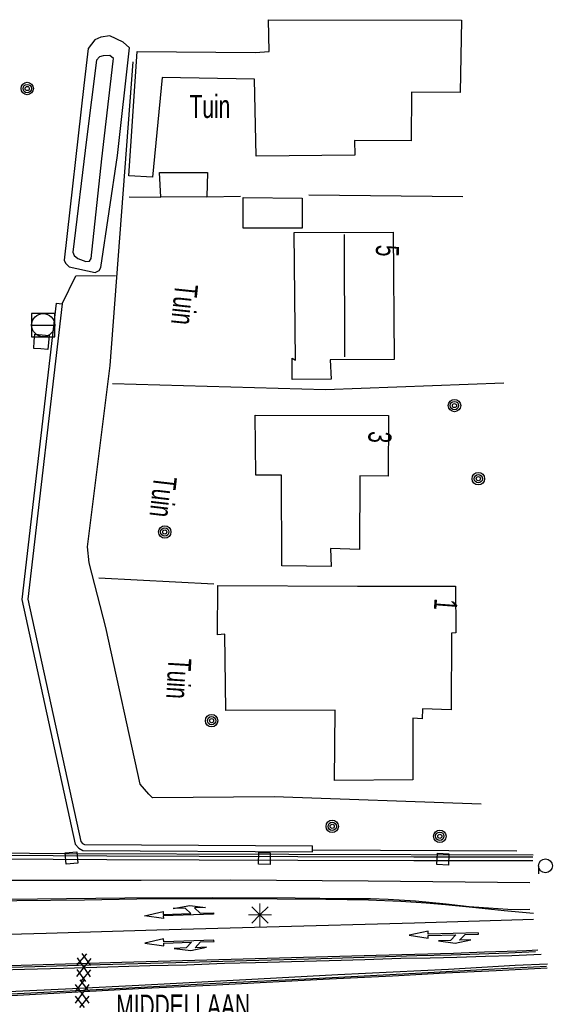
# Model space of a CAD drawing. Header units: metres. Extents: x 119757 to 244046, y 404148 to 811635.
# Tile 49 of 60: x 122552 to 122609, y 404572 to 404679. Entities that reach past the tile are written whole.
import ezdxf

# ---------------------------------------------------------------- set-up
doc = ezdxf.new("R2010")
doc.units = ezdxf.units.M
doc.layers.get('0').update_dxf_attribs({"linetype": 'CONTINUOUS'})
for name, color, linetype in [('4411', 7, 'CONTINUOUS'), ('4502', 1, 'CONTINUOUS'), ('4503', 1, 'CONTINUOUS'), ('B-AF-HAAG-GD', 74, 'CONTINUOUS'), ('B-AF-MUUR-GD', 232, 'CONTINUOUS'), ('B-AF-RAST-GD', 47, 'Raster'), ('B-AF-SCHUT-GD', 47, 'Hekwerk'), ('B-BP-BOOM-GD', 74, 'CONTINUOUS'), ('B-GB-BOUW-GD', 242, 'CONTINUOUS'), ('B-GB-NOKL-GD', 242, 'CONTINUOUS'), ('B-KL-ELEC-GD', 8, 'CONTINUOUS'), ('B-MK-BLOKLG-GD', 121, 'CONTINUOUS'), ('B-MK-PIJL-GD', 121, 'CONTINUOUS'), ('B-MK-STRP-GD', 121, 'CONTINUOUS'), ('B-OB-OVER-GD', 8, 'CONTINUOUS'), ('B-OV-PAAL-GD', 63, 'CONTINUOUS'), ('B-TE-OND-GD', 8, 'CONTINUOUS'), ('B-TR-SLOO-GD', 142, 'CONTINUOUS'), ('B-VH-BNDH-GD', 13, 'CONTINUOUS'), ('B-VH-FPAD-GD', 13, 'CONTINUOUS'), ('B-VH-GOOT-GD', 13, 'CONTINUOUS'), ('B-VH-HFDR-GD', 13, 'CONTINUOUS'), ('B-WT-KOLK-GD', 213, 'CONTINUOUS'), ('B-WT-WLIJN-GD', 134, 'CONTINUOUS'), ('L-AR-SYMB-GD', 8, 'CONTINUOUS')]:
    doc.layers.add(name, color=color, linetype=linetype)
doc.linetypes.add('Hekwerk', pattern='A,4,-1,[1,dgnlstyle.shx,S=0.004,R=0,X=0,Y=0],-1', length=6)
doc.linetypes.add('Raster', pattern='A,4,-1,[1,dgnlstyle.shx,S=0.004,R=0,X=0,Y=0],-1', length=6)

# ---------------------------------------------------------------- blocks, each defined once
blk = doc.blocks.new('3403', base_point=(120144.205475, 404530.976))
blk.add_polyline3d([(120143.705475, 404530.476239, 0), (120144.705475, 404530.476, 0), (120144.705475, 404531.476, 0), (120143.705475, 404531.476, 0)], close=True)
blk.add_polyline3d([(120143.705475, 404530.976, 0), (120144.705475, 404530.976, 0)])
blk.add_circle((120144.205475, 404530.976), 0.5)
blk = doc.blocks.new('3001')
blk.add_line((-0.3, 0), (-0.3, -0.35))
blk.add_circle((0, 0), 0.3)
blk = doc.blocks.new('3605')
at = {"flags": 128}
blk.add_lwpolyline([(-0.25, -0.25), (-0.25, 0.25), (0.25, 0.25), (0.25, -0.25)], close=True, dxfattribs=at)
blk = doc.blocks.new('2901')
for radius in [0.27, 0.18, 0.09]:
    blk.add_circle((0, 0), radius)
blk = doc.blocks.new('GV6', base_point=(119758.78532, 404407.573336))
at = {"layer": '4411'}
for points in [[(119758.78532, 404407.542086, 0), (119758.94157, 404407.667086, 0)], [(119758.78532, 404407.604586, 0), (119758.94157, 404407.479586, 0)], [(119758.84782, 404407.479586, 0), (119759.09782, 404407.667086, 0)], [(119758.84782, 404407.667086, 0), (119759.09782, 404407.479586, 0)], [(119759.00407, 404407.667086, 0), (119759.16032, 404407.542086, 0)], [(119759.00407, 404407.479586, 0), (119759.16032, 404407.604586, 0)]]:
    blk.add_polyline3d(points, dxfattribs=at)
blk = doc.blocks.new('3602')
at = {"flags": 128}
blk.add_lwpolyline([(-0.31, 0.001), (-0.31, 0.311), (0, 0.311), (0.31, 0.311), (0.31, 0.001), (0.31, -0.309), (0, -0.309), (-0.31, -0.309)], close=True, dxfattribs=at)
blk = doc.blocks.new('1223')
at = {"flags": 128}
blk.add_lwpolyline([(2.45, 0.08), (3.05, 0.68), (4.35, 0.68), (2.55, 0.98), (0.85, 0.68), (2.05, 0.68), (1.45, 0.08), (0, 0.08), (0, 0), (0, -0.07), (5.45, -0.07), (5.45, -0.38), (7.5, 0), (5.45, 0.38), (5.45, 0.08)], close=True, dxfattribs=at)
blk = doc.blocks.new('1222')
at = {"flags": 128}
blk.add_lwpolyline([(2.45, -0.08), (3.05, -0.67), (4.35, -0.67), (2.55, -0.97), (0.85, -0.67), (2.05, -0.67), (1.45, -0.08), (0, -0.08), (0, 0), (0, 0.08), (5.45, 0.08), (5.45, 0.38), (7.5, 0), (5.45, -0.38), (5.45, -0.08)], close=True, dxfattribs=at)
blk = doc.blocks.new('2701')
at = {"lineweight": 0}
for q in [(0.001, 0.497), (-0.353, 0.351), (0.355, 0.351), (-0.499, -0.003), (-0.352, -0.356), (0.501, -0.003), (0.001, -0.503), (0.355, -0.356)]:
    blk.add_line((0.001, -0.003), q, dxfattribs=at)

msp = doc.modelspace()

# ---------------------------------------------------------------- linework, layer by layer
at = {"layer": 'B-AF-HAAG-GD'}
for points in [[(122601.57, 404593.5), (122579.12, 404594.29), (122565.91, 404594.2), (122565.53, 404594.57), (122564.58, 404595.66), (122560.85, 404612.64), (122559.04, 404619.66), (122558.86, 404621.39), (122561.33, 404641.04), (122563.84, 404673.99)], [(122582.88, 404659.56), (122599.59, 404659.39)], [(122561.57, 404639.09), (122584.68, 404638.45), (122604.04, 404639.18)]]:
    msp.add_lwpolyline(points, dxfattribs=at)
at = {"layer": 'B-AF-MUUR-GD'}
for points in [[(122563.39, 404659.34), (122566.81, 404659.32)], [(122571.83, 404659.33), (122575.45, 404659.43)], [(122555.48, 404647.83), (122551.75, 404615.68), (122557.54, 404589.18), (122557.92, 404588.72), (122558.38, 404588.48), (122583.28, 404588.34), (122583.28, 404588.56), (122583.28, 404588.99)], [(122555.48, 404647.83), (122556.13, 404647.75), (122552.41, 404615.72), (122558.14, 404589.47), (122558.34, 404589.24), (122558.54, 404589.13), (122583.28, 404588.99)]]:
    msp.add_lwpolyline(points, dxfattribs=at)
at = {"layer": 'B-AF-RAST-GD'}
for points in [[(122556.13, 404647.75), (122557.59, 404650.77), (122561.91, 404650.81)], [(122583.28, 404588.56), (122605.45, 404588.43)]]:
    msp.add_lwpolyline(points, dxfattribs=at)
at = {"layer": 'B-AF-SCHUT-GD'}
msp.add_lwpolyline([(122572.56, 404617.34), (122560.11, 404618)], dxfattribs=at)
at = {"layer": 'B-GB-BOUW-GD'}
for points in [[(122578.49, 404678.54), (122599.45, 404678.48), (122599.31, 404670.64), (122594.02, 404670.68), (122593.98, 404665.42), (122587.83, 404665.46), (122587.86, 404663.87), (122577.16, 404663.76), (122577, 404672.09), (122566.98, 404672.27), (122565.93, 404661.48), (122563.34, 404661.61), (122564.26, 404675.11), (122577.07, 404674.97), (122578.56, 404675.09)], [(122566.68, 404661.98), (122571.87, 404661.99), (122571.83, 404659.33), (122566.81, 404659.32)], [(122582.17, 404655.96), (122575.74, 404655.93), (122575.75, 404659.26), (122582.15, 404659.2)], [(122581.42, 404641.64), (122581.3, 404655.48), (122592.03, 404655.5), (122592.13, 404641.7), (122585.2, 404641.68), (122585.32, 404639.58), (122581.07, 404639.55), (122581.07, 404641.85)], [(122577.06, 404635.66), (122591.53, 404635.65), (122591.5, 404629.04), (122588.41, 404629.08), (122588.38, 404621.11), (122585.24, 404621.22), (122585.31, 404619.25), (122579.96, 404619.33), (122579.93, 404629.17), (122577.13, 404629.17)], [(122573.01, 404617.2), (122588.17, 404617.15), (122598.81, 404617.15), (122598.83, 404612.07), (122598.35, 404612.03), (122598.34, 404603.74), (122595.23, 404603.84), (122595.19, 404602.75), (122594.15, 404602.83), (122594.15, 404596.12), (122585.67, 404596.07), (122585.75, 404603.7), (122573.86, 404603.66), (122573.76, 404611.93), (122572.98, 404611.87)]]:
    msp.add_lwpolyline(points, close=True, dxfattribs=at)
at = {"layer": 'B-GB-NOKL-GD'}
msp.add_lwpolyline([(122586.72, 404655.24), (122586.74, 404641.99)], dxfattribs=at)
at = {"layer": 'B-MK-BLOKLG-GD'}
msp.add_lwpolyline([(122607.26, 404580.98), (122594.34, 404580.61), (122578.31, 404580.16), (122566.38, 404579.83), (122554.38, 404579.47), (122546.32, 404579.26)], dxfattribs=at)
at = {"layer": 'B-MK-STRP-GD'}
for points in [[(122607.24, 404581.65), (122604.07, 404581.92), (122600.63, 404582.29), (122597.72, 404582.57), (122595.6, 404582.75), (122592.85, 404582.95), (122589.34, 404583.1), (122584.73, 404583.18), (122579.44, 404583.21), (122573.24, 404583.24), (122566.09, 404583.22), (122558.53, 404583.1), (122551.2, 404583.01), (122545.42, 404582.91), (122540.74, 404582.85)], [(122540.98, 404575.72), (122546.87, 404575.89), (122554.07, 404576.11), (122562.6, 404576.37), (122571.82, 404576.63), (122581.01, 404576.88), (122590.19, 404577.13), (122598.58, 404577.36), (122601.93, 404577.48), (122604.38, 404577.57), (122606.49, 404577.65), (122607.73, 404577.7)], [(122608.74, 404575.72), (122603.2, 404575.44), (122597.68, 404575.19), (122591.94, 404574.86), (122585.12, 404574.53), (122578.3, 404574.17), (122572.17, 404573.84), (122565.06, 404573.5), (122557.81, 404573.11), (122551.28, 404572.77), (122544.91, 404572.45), (122541.2, 404572.25)]]:
    msp.add_lwpolyline(points, dxfattribs=at)
at = {"layer": 'B-TR-SLOO-GD'}
msp.add_lwpolyline([(122558.48, 404671.4), (122556.34, 404652.49), (122556.47, 404652.15), (122556.87, 404651.74), (122559.71, 404651.13), (122560.12, 404651.37), (122560.3, 404651.69), (122562.11, 404663.81), (122563.42, 404675.5), (122562.73, 404676.12), (122561.29, 404676.78), (122560.32, 404676.65), (122559.67, 404676.35), (122558.93, 404675.41)], close=True, dxfattribs=at)
at = {"layer": 'B-VH-BNDH-GD'}
for points in [[(122607.23, 404587.96), (122580.72, 404588.06), (122556.39, 404588.12), (122548.76, 404588.17), (122547.86, 404588.18), (122547.86, 404587.95)], [(122608.1, 404577.2), (122604.91, 404577.06), (122602.04, 404577), (122598.93, 404576.89), (122596.06, 404576.81), (122592.87, 404576.76), (122588.95, 404576.63), (122585.09, 404576.53), (122580.99, 404576.4), (122577.09, 404576.29), (122573.73, 404576.21), (122569.61, 404576.06), (122565.62, 404575.97), (122561.09, 404575.83), (122556.25, 404575.7), (122552.05, 404575.58), (122546.85, 404575.44)], [(122547.2, 404573.04), (122557.25, 404573.51), (122564.44, 404573.89), (122576.04, 404574.51), (122586.03, 404575.02), (122598.02, 404575.63), (122605.27, 404576.03), (122608.78, 404576.2)]]:
    msp.add_lwpolyline(points, dxfattribs=at)
at = {"layer": 'B-VH-FPAD-GD'}
for points in [[(122607.17, 404587.74), (122594.26, 404587.75), (122581.67, 404587.79), (122570.98, 404587.82), (122560.98, 404587.86), (122555.13, 404587.9), (122547.86, 404587.95), (122547.86, 404587.55), (122540.83, 404587.57), (122540.36, 404587.62), (122539.85, 404587.92), (122539.41, 404588.21), (122534.69, 404597.26), (122533.21, 404600.15), (122532.96, 404600.74), (122532.81, 404601.31), (122532.78, 404601.97), (122532.82, 404602.51), (122532.87, 404603.1), (122533.01, 404603.84), (122535, 404610.91), (122537.02, 404618.38)], [(122540.19, 404583.05), (122540.19, 404584.97), (122540.31, 404585.16), (122540.46, 404585.35), (122540.64, 404585.37), (122541.56, 404585.4), (122549.49, 404585.26), (122556.46, 404585.25), (122564.69, 404585.25), (122574.37, 404585.28), (122589.33, 404585.2), (122606.84, 404585)]]:
    msp.add_lwpolyline(points, dxfattribs=at)
at = {"layer": 'B-VH-GOOT-GD'}
msp.add_lwpolyline([(122607.17, 404587.34), (122594.26, 404587.35), (122581.67, 404587.39), (122570.98, 404587.42), (122560.98, 404587.46), (122555.13, 404587.5), (122547.86, 404587.55)], dxfattribs=at)
at = {"layer": 'B-VH-HFDR-GD'}
for points in [[(122546.41, 404583.19), (122553.45, 404583.25), (122562.91, 404583.36), (122572.46, 404583.38), (122581.41, 404583.36), (122586.74, 404583.29), (122589.57, 404583.26), (122591.49, 404583.2), (122594.47, 404583.01), (122597.79, 404582.71), (122600.27, 404582.42), (122604.46, 404582.11), (122605.87, 404582.07), (122606.86, 404582.12)], [(122607.46, 404577.49), (122604.55, 404577.34), (122601.36, 404577.24), (122598.34, 404577.14), (122594.58, 404577.05), (122590.09, 404576.93), (122584.17, 404576.73), (122576.13, 404576.52), (122568.44, 404576.31), (122560.24, 404576.07), (122553.14, 404575.87), (122545.33, 404575.65)], [(122543.97, 404572.63), (122552.72, 404573.04), (122562.66, 404573.57), (122572.79, 404574.08), (122583.31, 404574.6), (122595.84, 404575.26), (122603.03, 404575.66), (122608.65, 404575.95)]]:
    msp.add_lwpolyline(points, dxfattribs=at)
at = {"layer": 'B-WT-WLIJN-GD'}
msp.add_lwpolyline([(122560.43, 404663.46), (122561.67, 404674.03), (122561.68, 404674.34), (122561.29, 404674.65), (122560.57, 404674.64), (122560.17, 404674.51), (122559.84, 404674.17), (122558.76, 404665.56), (122557.26, 404653.34), (122557.44, 404652.97), (122557.83, 404652.64), (122558.69, 404652.32), (122559.07, 404652.37), (122559.25, 404652.66)], close=True, dxfattribs=at)

# ---------------------------------------------------------------- block references
at = {"layer": 'B-BP-BOOM-GD', "xscale": 2.5, "yscale": 2.5, "zscale": 2.5}
for p in [(122552.33, 404671.08), (122598.68, 404636.71), (122601.27, 404628.78), (122567.25, 404623.01), (122572.33, 404602.55), (122585.42, 404591.09), (122597.09, 404590.02)]:
    msp.add_blockref('2901', p, dxfattribs=at)
at = {"layer": 'B-KL-ELEC-GD', "xscale": 2.5, "yscale": 2.5, "zscale": 2.5}
msp.add_blockref('3403', (122554.06, 404645.43), dxfattribs=at)
at = {"layer": 'B-MK-PIJL-GD'}
for name, p, rotation in [('1222', (122572.54, 404581.64), 181.775817), ('1223', (122601.27, 404579.49), 181.587427), ('1223', (122572.59, 404578.69), 181.903569)]:
    msp.add_blockref(name, p, dxfattribs=dict(at, rotation=rotation))
at = {"layer": 'B-OB-OVER-GD', "xscale": 2.5, "yscale": 2.5, "zscale": 2.5}
msp.add_blockref('3001', (122608.55, 404586.82), dxfattribs=at)
at = {"layer": 'B-OV-PAAL-GD', "xscale": 2.5, "yscale": 2.5, "zscale": 2.5}
msp.add_blockref('2701', (122577.58, 404581.5), dxfattribs=at)
at = {"layer": 'B-WT-KOLK-GD', "xscale": 2.5, "yscale": 2.5, "zscale": 2.5}
for name, p, rotation in [('3602', (122553.87, 404643.62), 265.031001), ('3605', (122557.13, 404587.66), 184.540008), ('3605', (122578.06, 404587.61), 178.716626), ('3605', (122597.43, 404587.54), 177.17467)]:
    msp.add_blockref(name, p, dxfattribs=dict(at, rotation=rotation))
at = {"layer": 'L-AR-SYMB-GD', "xscale": 8, "yscale": 8, "zscale": 8}
for p, rotation in [((122558.51, 404577.3), 267.80972), ((122558.27, 404574.44), 269.946599)]:
    msp.add_blockref('GV6', p, dxfattribs=dict(at, rotation=rotation))

# ---------------------------------------------------------------- texts
at = {"layer": '4502', "width": 0.68}
for s, rotation, p in [('5', 268.0283, (122590.18, 404654.17)), ('3', 267.4015, (122589.37, 404633.97)), ('1', 265.7773, (122596.53, 404615.84))]:
    msp.add_text(s, height=2.5, rotation=rotation, dxfattribs=at).set_placement(p)
at = {"layer": '4503', "width": 0.68}
msp.add_text('MIDDELLAAN', height=2.5, rotation=0.2664, dxfattribs=at).set_placement((122561.99, 404570.34))
at = {"layer": 'B-TE-OND-GD', "width": 0.68}
msp.add_text('Tuin', height=2.5, dxfattribs=at).set_placement((122569.94, 404667.89))
for rotation, p in [(264.0081, (122568.39, 404650)), (263.3496, (122566.1, 404629.16)), (266.4817, (122567.66, 404609.41))]:
    msp.add_text('Tuin', height=2.5, rotation=rotation, dxfattribs=at).set_placement(p)

doc.saveas('drawing.dxf')
